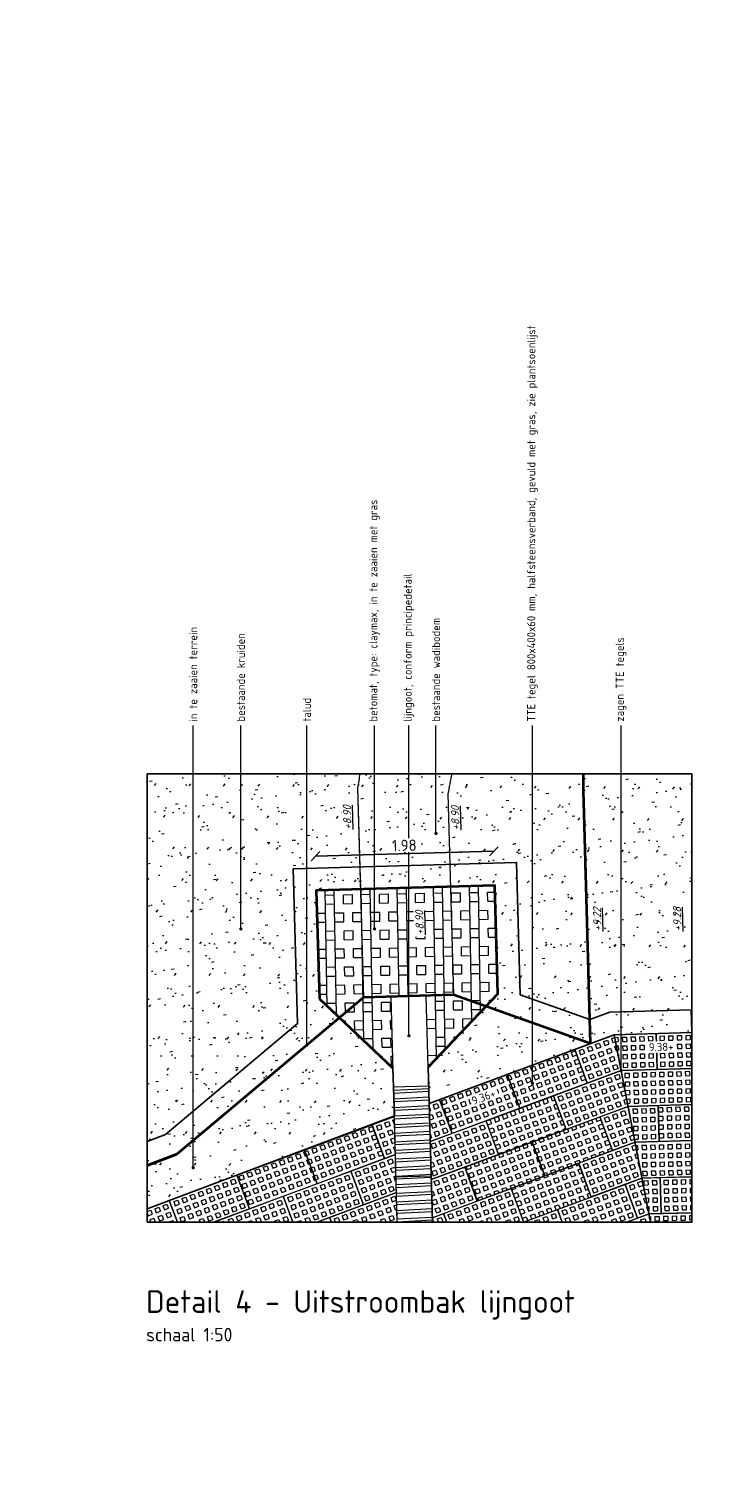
# Model space of a CAD drawing. Header units: metres. Extents: x -890 to 5635, y -951 to 6976.
# Tile 46 of 58: x 53.86 to 61.6, y 10.05 to 26.18. Entities that reach past the tile are written whole.
import ezdxf
from ezdxf import colors
from ezdxf.entities.mleader import LeaderData, LeaderLine
from ezdxf.math import Vec2, Vec3

# ---------------------------------------------------------------- set-up
doc = ezdxf.new("R2010")
doc.units = ezdxf.units.M
for name, color, linetype, lineweight in [('B-RO-OG-HOOGTEPUNT-T18', 10, 'Continuous', 18), ('B-WE-GR-GRAS-A', 253, 'Continuous', 13), ('B-WE-GW-GRONDWERKLIJN_-G', 253, 'Taludlijn', 35), ('B-WE-GW-WATERGANG_SLOOT_BODEM-G', 253, 'Continuous', 18), ('N-WE-GR-GRAS-A', 11, 'Continuous', 13), ('N-WE-GW-TALUD-G', 90, 'Continuous', 35), ('N-WE-GW-TALUDARCERING-G', 90, 'Continuous', 18), ('N-WE-RI-HWA_GOOT_LIJNGOOT-G', 10, 'Continuous', 18), ('N-WE-RI-HWA_GOOT_LIJNGOOT-V rooster', 253, 'Continuous', 18), ('N-WE-VH-VERHARDING_BENTOMAT-G', 70, 'Continuous', 35), ('N-WE-VH-VERHARDING_GRASBETONSTEEN-A', 11, 'Continuous', 13), ('N-WE-VH-VERHARDING_TEGEL_GRAS-A', 11, 'Continuous', 13), ('N-WE-VH-VERHARDING_TEGEL_GRAS-G', 70, 'Continuous', 15), ('X-XX-AL-AANPIJLING-T18', 10, 'Continuous', 18), ('X-XX-AL-PEIL-T18', 10, 'Continuous', 18), ('X-XX-AL-T50', 130, 'Continuous', 50)]:
    doc.layers.add(name, color=color, linetype=linetype, lineweight=lineweight)
doc.layers.add('TL00_HULPLAAG', color=211, linetype='Continuous', plot=False)
doc.layers.add('TM00_MAATVOERING', color=1, linetype='Continuous')
doc.styles.add('NLCS-ISO', font='NLCS-ISO.ttf')
doc.styles.add('NLCS-ISO-M20-T50', font='NLCS-ISO.ttf', dxfattribs={"height": 0.1})
doc.styles.add('NLCS-ISO-M50-T18', font='NLCS-ISO.ttf', dxfattribs={"height": 0.09})
doc.styles.add('NLCS-ISO-M50-T18_CURSIEF', font='NLCS-ISO.ttf', dxfattribs={"oblique": 15, "height": 0.09})
doc.styles.add('NLCS-ISO-M50-T50', font='NLCS-ISO.ttf', dxfattribs={"height": 0.25})
doc.linetypes.add('Taludlijn', pattern='A,0.5,[130,RODOR.shx,S=1,R=0,X=0,Y=0],1,[131,RODOR.shx,S=1,R=0,X=0,Y=0],0.5', length=2)
doc.dimstyles.new('NLCS RODOR-DIM-050', dxfattribs={"dimscale": 0.05, "dimtxt": 2.5, "dimasz": 2, "dimexe": 1.25, "dimexo": 0.625, "dimtad": 1, "dimzin": 1, "dimdsep": 46, "dimtxsty": 'NLCS-ISO', "dimblk": 'OBLIQUE', "dimcen": 0, "dimse1": 1, "dimse2": 1, "dimclrd": 256, "dimclre": 1, "dimclrt": 256, "dimadec": 0, "dimazin": 0, "dimtfac": 1, "dimtmove": 2, "dimatfit": 3, "dimfxl": 1, "dimtfill": 1, "dimtolj": 1, "dimtzin": 0, "dimlwd": -1, "dimlwe": -1, "dimarcsym": 0})
pattern_1 = [(183.006188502, (-101439.74249, -481441.56535), (0.00499527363, -0.095118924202), []), (183.006188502, (-101439.77586, -481441.53531), (0.00499527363, -0.095118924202), [])]
pattern_2 = [(37.5, (48.0125, 16.0256), (-0.012599, 0.385365), [0, -0.304, 0, -0.34, 0, -0.325]), (7.5, (48.0125, 16.0256), (0.353955, 0.56443), [0, -0.164, 0, -0.274, 0, -0.105]), (327.5, (47.7665, 16.0256), (0.622828, 0.001132), [0, -0.1, 0, -0.36, 0, -0.47]), (317.5, (47.7665, 16.0256), (0.601225, 0.175535), [0, -0.05, 0, -0.236, 0, -0.27]), (51, (47.5045, 16.7876), (-0.1008174, 0.351592), [0.03, -0.4191]), (10, (47.5045, 15.2636), (0.1545774, 0.331492), [0.03, -0.4191])]

# ---------------------------------------------------------------- blocks, each defined once
blk = doc.blocks.new('TTE tegel')
at = {"layer": 'N-WE-VH-VERHARDING_TEGEL_GRAS-A'}
h = blk.add_hatch(dxfattribs=at)
h.set_pattern_fill('AVH-GRASTEGEL', color=256, scale=0.12, pattern_type=2)
h.set_pattern_definition([(0, (61.35034, 14.72604), (0, 0.048), [0.048, -0.048]), (90, (61.35034, 14.72604), (-0.048, 3e-18), [0.048, -0.048])])
h.paths.add_polyline_path([(61.32, 14.686), (61.32, 15.486), (61.72, 15.486), (61.72, 14.686)])
at = {"layer": 'N-WE-VH-VERHARDING_TEGEL_GRAS-G', "flags": 128}
blk.add_lwpolyline([(61.32, 14.686), (61.32, 15.486), (61.72, 15.486), (61.72, 14.686)], close=True, dxfattribs=at)
blk = doc.blocks.new('_Dot')
at = {"color": 0, "linetype": 'ByBlock', "lineweight": -2}
blk.add_line((-0.5, 0), (-1, 0), dxfattribs=at)
at = {"color": 0, "linetype": 'ByBlock', "const_width": 0.5}
blk.add_lwpolyline([(-0.25, 0, 1), (0.25, 0, 1)], format="xyb", close=True, dxfattribs=at)
blk = doc.blocks.new('_Oblique')
at = {"color": 0, "linetype": 'ByBlock', "lineweight": -2}
blk.add_line((-0.5, -0.5), (0.5, 0.5), dxfattribs=at)
blk = doc.blocks.new('*D118')
at = {"layer": 'Defpoints', "color": 0, "transparency": 16777216}
for p in [(59.019, 17.059), (57.05, 16.623), (59.03, 16.679)]:
    blk.add_point(p, dxfattribs=at)
at = {"layer": 'TM00_MAATVOERING', "transparency": 16777216}
blk.add_line((57.04, 17.004), (59.019, 17.059), dxfattribs=at)
at = {"layer": 'TM00_MAATVOERING', "transparency": 16777216, "xscale": 0.1, "yscale": 0.1, "zscale": 0.1}
for p, rotation in [((59.019, 17.059), 1.614625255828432), ((57.04, 17.004), 181.6146252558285)]:
    blk.add_blockref('_Oblique', p, dxfattribs=dict(at, rotation=rotation))
at = {"layer": 'TM00_MAATVOERING', "transparency": 16777216, "insert": (58.027, 17.125), "char_height": 0.125, "attachment_point": 5, "rotation": 1.6146, "style": 'NLCS-ISO', "bg_fill": 3, "box_fill_scale": 1.1, "bg_fill_color": 256, "bg_fill_true_color": 13158600, "bg_fill_transparency": 0}
blk.add_mtext('\\A1;1.98', dxfattribs=at)

msp = doc.modelspace()

# ---------------------------------------------------------------- hatches: boundary and pattern name
at = {"layer": 'B-WE-GR-GRAS-A'}
h = msp.add_hatch(dxfattribs=at)
h.set_pattern_fill('AGR-GRAS_GAZON', color=256, scale=0.2, pattern_type=2)
h.set_pattern_definition(pattern_2)
h.paths.add_polyline_path([(55.172, 13.84), (55.375, 13.916), (56.842, 15.148), (56.793, 16.866), (59.272, 16.936), (59.314, 15.467), (60.087, 15.192), (60.306, 15.273), (61.218, 15.299), (61.218, 17.918), (55.172, 17.918)])
at = {"layer": 'N-WE-RI-HWA_GOOT_LIJNGOOT-V rooster'}
h = msp.add_hatch(dxfattribs=at)
h.set_pattern_fill('ANSI32', color=256, scale=0.01, angle=138.0062)
h.set_pattern_definition(pattern_1)
h.paths.add_polyline_path([(58.297, 14.457), (57.907, 14.446), (57.935, 13.446), (58.325, 13.457)])
h = msp.add_hatch(dxfattribs=at)
h.set_pattern_fill('ANSI32', color=256, scale=0.01, angle=138.0062)
h.set_pattern_definition(pattern_1)
h.paths.add_polyline_path([(57.949, 12.942), (58.34, 12.942), (58.325, 13.457), (57.935, 13.446)])
at = {"layer": 'N-WE-VH-VERHARDING_GRASBETONSTEEN-A'}
h = msp.add_hatch(dxfattribs=at)
h.set_pattern_fill('AVH-GRASBETONSTEEN_01', color=256, scale=0.2, angle=1.02, pattern_type=2)
h.set_pattern_definition([(91.02, (-3, 2), (-0.3999366, -0.0071206), []), (91.02, (-2.9, 2.0018), (-0.3999366, -0.0071206), []), (1.02, (-3, 2), (-0.0071206, 0.3999366), [-0.1, 0.1]), (1.02, (-3.0018, 2.1), (-0.0071206, 0.3999366), [-0.1, 0.1]), (1.02, (-3.00356, 2.19997), (-0.0071206, 0.3999366), [0.1, -0.1]), (1.02, (-3.00534, 2.29995), (-0.0071206, 0.3999366), [0.1, -0.1]), (91.02, (-2.80003, 2.00356), (-0.3999366, -0.0071206), [0.1, -0.1]), (91.02, (-2.70005, 2.00534), (-0.3999366, -0.0071206), [0.1, -0.1])])
h.paths.add_polyline_path([(57.901, 14.651), (57.084, 15.423), (57.05, 16.623), (59.03, 16.679), (59.063, 15.479), (58.291, 14.662), (58.269, 15.457), (57.879, 15.446)])
at = {"layer": 'N-WE-VH-VERHARDING_TEGEL_GRAS-A'}
h = msp.add_hatch(dxfattribs=at)
h.set_pattern_fill('AVH-GRASTEGEL', color=256, scale=0.12, angle=-69.563, pattern_type=2)
h.set_pattern_definition([(290.437, (59.965725, 14.847066), (0.0449787, 0.0167605), [0.048, -0.048]), (20.437, (59.965725, 14.847066), (-0.0167605, 0.0449787), [0.048, -0.048])])
h.paths.add_polyline_path([(59.917, 14.861), (60.057, 14.487), (60.432, 14.626), (60.354, 15.024)])
h = msp.add_hatch(dxfattribs=at)
h.set_pattern_fill('AVH-GRASTEGEL', color=256, scale=0.12, angle=-88.3854, pattern_type=2)
h.set_pattern_definition([(271.6146, (60.061863, 14.985597), (0.047981, 0.0013525), [0.048, -0.048]), (1.6146, (60.061863, 14.985597), (-0.0013525, 0.047981), [0.048, -0.048])])
h.paths.add_polyline_path([(60.432, 14.626), (60.832, 14.638), (60.82, 15.037), (60.354, 15.024)])
h = msp.add_hatch(dxfattribs=at)
h.set_pattern_fill('AVH-GRASTEGEL', color=256, scale=0.12, angle=-88.3854, pattern_type=2)
h.set_pattern_definition([(271.615, (60.861545, 15.00814), (0.047981, 0.0013525), [0.048, -0.048]), (1.615, (60.861545, 15.00814), (-0.0013525, 0.047981), [0.048, -0.048])])
h.paths.add_polyline_path([(61.218, 15.049), (60.82, 15.037), (60.832, 14.638), (61.218, 14.648)])
h = msp.add_hatch(dxfattribs=at)
h.set_pattern_fill('AVH-GRASTEGEL', color=256, scale=0.12, angle=-69.563, pattern_type=2)
h.set_pattern_definition([(290.437, (59.730573, 14.332573), (0.0449787, 0.0167605), [0.048, -0.048]), (20.437, (59.730573, 14.332573), (-0.0167605, 0.0449787), [0.048, -0.048])])
h.paths.add_polyline_path([(59.682, 14.347), (59.822, 13.972), (60.509, 14.228), (60.432, 14.626)])
h = msp.add_hatch(dxfattribs=at)
h.set_pattern_fill('AVH-GRASTEGEL', color=256, scale=0.12, angle=-88.3854, pattern_type=2)
h.set_pattern_definition([(271.6146, (60.472975, 14.597027), (0.047981, 0.0013525), [0.048, -0.048]), (1.6146, (60.472975, 14.597027), (-0.0013525, 0.047981), [0.048, -0.048])])
h.paths.add_polyline_path([(60.432, 14.626), (60.509, 14.228), (61.243, 14.249), (61.231, 14.649)])
h = msp.add_hatch(dxfattribs=at)
h.set_pattern_fill('AVH-GRASTEGEL', color=256, scale=0.12, angle=-69.563, pattern_type=2)
h.set_pattern_definition([(290.437, (57.71679, 14.00904), (0.0449787, 0.0167605), [0.048, -0.048]), (20.437, (57.71679, 14.00904), (-0.0167605, 0.0449787), [0.048, -0.048])])
h.paths.add_polyline_path([(58.302, 14.26), (58.314, 13.837), (58.558, 13.928), (58.418, 14.303)])
h.paths.add_polyline_path([(57.928, 13.693), (57.916, 14.116), (57.668, 14.023), (57.808, 13.649)])
h = msp.add_hatch(dxfattribs=at)
h.set_pattern_fill('AVH-GRASTEGEL', color=256, scale=0.12, angle=-69.563, pattern_type=2)
h.set_pattern_definition([(290.437, (60.245067, 14.09742), (0.0449787, 0.0167605), [0.048, -0.048]), (20.437, (60.245067, 14.09742), (-0.0167605, 0.0449787), [0.048, -0.048])])
h.paths.add_polyline_path([(60.509, 14.228), (60.197, 14.112), (60.336, 13.737), (60.587, 13.83)])
h = msp.add_hatch(dxfattribs=at)
h.set_pattern_fill('AVH-GRASTEGEL', color=256, scale=0.12, angle=-88.3854, pattern_type=2)
h.set_pattern_definition([(271.6146, (60.084405, 14.185915), (0.047981, 0.0013525), [0.048, -0.048]), (1.6146, (60.084405, 14.185915), (-0.0013525, 0.047981), [0.048, -0.048])])
h.paths.add_polyline_path([(60.587, 13.83), (60.854, 13.838), (60.843, 14.238), (60.509, 14.228)])
h = msp.add_hatch(dxfattribs=at)
h.set_pattern_fill('AVH-GRASTEGEL', color=256, scale=0.12, angle=-88.3854, pattern_type=2)
h.set_pattern_definition([(271.6146, (61.35034, 16.72604), (0.04798094, 0.0013525), [0.048, -0.048]), (1.6146, (61.35034, 16.72604), (-0.0013525, 0.04798094), [0.048, -0.048])])
h.paths.add_polyline_path([(61.218, 14.248), (60.843, 14.238), (60.854, 13.838), (61.218, 13.848)])
h = msp.add_hatch(dxfattribs=at)
h.set_pattern_fill('AVH-GRASTEGEL', color=256, scale=0.12, angle=-69.563, pattern_type=2)
h.set_pattern_definition([(290.437, (58.231283, 13.77389), (0.0449787, 0.0167605), [0.048, -0.048]), (20.437, (58.231283, 13.77389), (-0.0167605, 0.0449787), [0.048, -0.048])])
h.paths.add_polyline_path([(59.072, 13.693), (58.932, 14.068), (58.314, 13.837), (58.326, 13.415)])
h = msp.add_hatch(dxfattribs=at)
h.set_pattern_fill('AVH-GRASTEGEL', color=256, scale=0.12, angle=-69.563, pattern_type=2)
h.set_pattern_definition([(290.437, (60.009915, 13.582928), (0.0449787, 0.0167605), [0.048, -0.048]), (20.437, (60.009915, 13.582928), (-0.0167605, 0.0449787), [0.048, -0.048])])
h.paths.add_polyline_path([(59.961, 13.597), (60.101, 13.223), (60.664, 13.432), (60.587, 13.83)])
h = msp.add_hatch(dxfattribs=at)
h.set_pattern_fill('AVH-GRASTEGEL', color=256, scale=0.12, angle=-88.3854, pattern_type=2)
h.set_pattern_definition([(271.6146, (61.238954, 13.81273), (0.047981, 0.0013525), [0.048, -0.048]), (1.6146, (61.238954, 13.81273), (-0.0013525, 0.047981), [0.048, -0.048])])
h.paths.add_polyline_path([(61.218, 13.448), (61.218, 13.848), (60.587, 13.83), (60.664, 13.432), (60.865, 13.438)])
h = msp.add_hatch(dxfattribs=at)
h.set_pattern_fill('AVH-GRASTEGEL', color=256, scale=0.12, angle=-69.563, pattern_type=2)
h.set_pattern_definition([(290.437, (57.481638, 13.494547), (0.0449787, 0.0167605), [0.048, -0.048]), (20.437, (57.481638, 13.494547), (-0.0167605, 0.0449787), [0.048, -0.048])])
h.paths.add_polyline_path([(57.433, 13.509), (57.573, 13.134), (57.94, 13.271), (57.928, 13.693)])
h = msp.add_hatch(dxfattribs=at)
h.set_pattern_fill('AVH-GRASTEGEL', color=256, scale=0.12, angle=-69.563, pattern_type=2)
h.set_pattern_definition([(290.437, (55.467853, 13.171015), (0.0449787, 0.0167605), [0.048, -0.048]), (20.437, (55.467853, 13.171015), (-0.0167605, 0.0449787), [0.048, -0.048])])
h.paths.add_polyline_path([(55.419, 13.185), (55.51, 12.942), (55.911, 12.942), (56.309, 13.09), (56.169, 13.465)])
h = msp.add_hatch(dxfattribs=at)
h.set_pattern_fill('AVH-GRASTEGEL', color=256, scale=0.12, angle=-69.563, pattern_type=2)
h.set_pattern_definition([(290.437, (56.73199, 13.215205), (0.0449787, 0.0167605), [0.048, -0.048]), (20.437, (56.73199, 13.215205), (-0.0167605, 0.0449787), [0.048, -0.048])])
h.paths.add_polyline_path([(56.683, 13.23), (56.791, 12.942), (57.057, 12.942), (57.573, 13.134), (57.433, 13.509)])
h = msp.add_hatch(dxfattribs=at)
h.set_pattern_fill('AVH-GRASTEGEL', color=256, scale=0.12, angle=-69.563, pattern_type=2)
h.set_pattern_definition([(290.437, (57.99613, 13.259395), (0.0449787, 0.0167605), [0.048, -0.048]), (20.437, (57.99613, 13.259395), (-0.0167605, 0.0449787), [0.048, -0.048])])
h.paths.add_polyline_path([(58.837, 13.178), (58.697, 13.553), (58.326, 13.415), (58.338, 12.992)])
h = msp.add_hatch(dxfattribs=at)
h.set_pattern_fill('AVH-GRASTEGEL', color=256, scale=0.12, angle=-69.563, pattern_type=2)
h.set_pattern_definition([(290.437, (60.52441, 13.347776), (0.0449787, 0.0167605), [0.048, -0.048]), (20.437, (60.52441, 13.347776), (-0.0167605, 0.0449787), [0.048, -0.048])])
h.paths.add_polyline_path([(60.664, 13.432), (60.476, 13.362), (60.616, 12.987), (60.742, 13.034)])
h = msp.add_hatch(dxfattribs=at)
h.set_pattern_fill('AVH-GRASTEGEL', color=256, scale=0.12, angle=-88.3854, pattern_type=2)
h.set_pattern_definition([(271.6146, (60.106946, 13.386233), (0.047981, 0.0013525), [0.048, -0.048]), (1.6146, (60.106946, 13.386233), (-0.0013525, 0.047981), [0.048, -0.048])])
h.paths.add_polyline_path([(60.742, 13.034), (60.877, 13.038), (60.865, 13.438), (60.664, 13.432)])
h = msp.add_hatch(dxfattribs=at)
h.set_pattern_fill('AVH-GRASTEGEL', color=256, scale=0.12, angle=-88.3854, pattern_type=2)
h.set_pattern_definition([(271.615, (60.90663, 13.408774), (0.047981, 0.0013525), [0.048, -0.048]), (1.615, (60.90663, 13.408774), (-0.0013525, 0.047981), [0.048, -0.048])])
h.paths.add_polyline_path([(61.218, 13.448), (60.865, 13.438), (60.877, 13.038), (61.218, 13.048)])
h = msp.add_hatch(dxfattribs=at)
h.set_pattern_fill('AVH-GRASTEGEL', color=256, scale=0.12, angle=-69.563, pattern_type=2)
h.set_pattern_definition([(290.437, (57.246486, 12.980053), (0.0449787, 0.0167605), [0.048, -0.048]), (20.437, (57.246486, 12.980053), (-0.0167605, 0.0449787), [0.048, -0.048])])
h.paths.add_polyline_path([(57.949, 12.942), (57.94, 13.271), (57.198, 12.994), (57.218, 12.942)])
h = msp.add_hatch(dxfattribs=at)
h.set_pattern_fill('AVH-GRASTEGEL', color=256, scale=0.12, angle=-69.563, pattern_type=2)
h.set_pattern_definition([(290.437, (58.510625, 13.024244), (0.0449787, 0.0167605), [0.048, -0.048]), (20.437, (58.510625, 13.024244), (-0.0167605, 0.0449787), [0.048, -0.048])])
h.paths.add_polyline_path([(59.348, 12.942), (59.351, 12.943), (59.212, 13.318), (58.462, 13.039), (58.498, 12.942)])
h = msp.add_hatch(dxfattribs=at)
h.set_pattern_fill('AVH-GRASTEGEL', color=256, scale=0.12, angle=-69.563, pattern_type=2)
h.set_pattern_definition([(290.437, (59.774764, 13.068434), (0.0449787, 0.0167605), [0.048, -0.048]), (20.437, (59.774764, 13.068434), (-0.0167605, 0.0449787), [0.048, -0.048])])
h.paths.add_polyline_path([(60.494, 12.942), (60.616, 12.987), (60.476, 13.362), (59.726, 13.083), (59.779, 12.942)])
h = msp.add_hatch(dxfattribs=at)
h.set_pattern_fill('AVH-GRASTEGEL', color=256, scale=0.12, angle=-69.563, pattern_type=2)
h.set_pattern_definition([(290.437, (54.71821, 12.891673), (0.0449787, 0.0167605), [0.048, -0.048]), (20.437, (54.71821, 12.891673), (-0.0167605, 0.0449787), [0.048, -0.048])])
h.paths.add_polyline_path([(55.51, 12.942), (55.419, 13.185), (55.172, 13.093), (55.172, 12.942)])
h = msp.add_hatch(dxfattribs=at)
h.set_pattern_fill('AVH-GRASTEGEL', color=256, scale=0.12, angle=-69.563, pattern_type=2)
h.set_pattern_definition([(290.437, (55.982347, 12.935863), (0.0449787, 0.0167605), [0.048, -0.048]), (20.437, (55.982347, 12.935863), (-0.0167605, 0.0449787), [0.048, -0.048])])
h.paths.add_polyline_path([(56.791, 12.942), (56.683, 13.23), (55.934, 12.95), (55.937, 12.942)])
h = msp.add_hatch(dxfattribs=at)
h.set_pattern_fill('AVH-GRASTEGEL', color=256, scale=0.12, angle=-69.563, pattern_type=2)
h.set_pattern_definition([(290.437, (59.02512, 12.78909), (0.0449787, 0.0167605), [0.048, -0.048]), (20.437, (59.02512, 12.78909), (-0.0167605, 0.0449787), [0.048, -0.048])])
h.paths.add_polyline_path([(59.779, 12.942), (59.726, 13.083), (59.348, 12.942)])
h = msp.add_hatch(dxfattribs=at)
h.set_pattern_fill('AVH-GRASTEGEL', color=256, scale=0.12, angle=-69.563, pattern_type=2)
h.set_pattern_definition([(290.437, (57.76098, 12.7449), (0.0449787, 0.0167605), [0.048, -0.048]), (20.437, (57.76098, 12.7449), (-0.0167605, 0.0449787), [0.048, -0.048])])
h.paths.add_polyline_path([(58.498, 12.942), (58.462, 13.039), (58.338, 12.992), (58.34, 12.942)])
h = msp.add_hatch(dxfattribs=at)
h.set_pattern_fill('AVH-GRASTEGEL', color=256, scale=0.12, angle=-69.563, pattern_type=2)
h.set_pattern_definition([(290.437, (60.289257, 12.83328), (0.0449787, 0.0167605), [0.048, -0.048]), (20.437, (60.289257, 12.83328), (-0.0167605, 0.0449787), [0.048, -0.048])])
h.paths.add_polyline_path([(60.494, 12.942), (60.76, 12.942), (60.742, 13.034)])
h = msp.add_hatch(dxfattribs=at)
h.set_pattern_fill('AVH-GRASTEGEL', color=256, scale=0.12, angle=-88.3854, pattern_type=2)
h.set_pattern_definition([(271.615, (60.51806, 12.99766), (0.047981, 0.0013525), [0.048, -0.048]), (1.615, (60.51806, 12.99766), (-0.0013525, 0.047981), [0.048, -0.048])])
h.paths.add_polyline_path([(60.742, 13.034), (60.76, 12.942), (61.218, 12.942), (61.218, 13.048)])

# ---------------------------------------------------------------- linework, layer by layer
at = {"layer": 'B-WE-GW-GRONDWERKLIJN_-G', "ltscale": 4, "flags": 128}
msp.add_lwpolyline([(60.013, 17.918, 0.013533), (60.01, 17.729), (60.021, 17.346), (60.089, 14.926)], format="xyb", dxfattribs=at)
at = {"layer": 'B-WE-GW-GRONDWERKLIJN_-G', "linetype": 'ByBlock', "flags": 128}
msp.add_lwpolyline([(55.172, 13.574), (55.502, 13.697)], dxfattribs=at)
at = {"layer": 'B-WE-GW-GRONDWERKLIJN_-G', "ltscale": 3, "flags": 128}
msp.add_lwpolyline([(55.502, 13.697), (55.172, 13.574)], dxfattribs=at)
at = {"layer": 'B-WE-GW-WATERGANG_SLOOT_BODEM-G'}
for points in [[(57.534, 17.918, 0.005999), (57.508, 17.763), (57.54, 16.637)], [(57.534, 17.918, 0.005999), (57.508, 17.763), (57.574, 15.437)], [(58.553, 17.918, 0.010139), (58.511, 17.697), (58.574, 15.465)]]:
    msp.add_lwpolyline(points, format="xyb", dxfattribs=at)
at = {"layer": 'N-WE-GW-TALUD-G'}
msp.add_lwpolyline([(60.089, 14.926), (58.574, 15.465), (57.574, 15.437), (55.502, 13.697)], dxfattribs=at)
at = {"layer": 'N-WE-GW-TALUDARCERING-G', "linetype": 'Taludlijn', "ltscale": 5, "flags": 128}
for points in [[(57.513, 15.386), (55.502, 13.697)], [(60.089, 14.926), (58.65, 15.438)]]:
    msp.add_lwpolyline(points, dxfattribs=at)
at = {"layer": 'N-WE-RI-HWA_GOOT_LIJNGOOT-G'}
for points in [[(57.879, 15.446), (58.269, 15.457)], [(57.949, 12.942), (57.879, 15.446)], [(58.34, 12.942), (58.269, 15.457)], [(57.907, 14.446), (58.297, 14.457)], [(57.935, 13.446), (58.325, 13.457)]]:
    msp.add_lwpolyline(points, dxfattribs=at)
at = {"layer": 'N-WE-VH-VERHARDING_BENTOMAT-G'}
for p, q in [((57.084, 15.423), (57.901, 14.651)), ((59.063, 15.479), (58.291, 14.662))]:
    msp.add_line(p, q, dxfattribs=at)
at = {"layer": 'N-WE-VH-VERHARDING_TEGEL_GRAS-G'}
for points in [[(60.76, 12.942), (60.354, 15.024), (58.302, 14.26), (58.34, 12.942)], [(61.218, 15.049), (60.354, 15.024), (60.76, 12.942)], [(57.949, 12.942), (57.916, 14.116), (55.516, 13.221), (55.172, 13.093)]]:
    msp.add_lwpolyline(points, dxfattribs=at)
at = {"layer": 'N-WE-VH-VERHARDING_TEGEL_GRAS-G', "flags": 128}
for points in [[(60.432, 14.626), (60.057, 14.487), (59.917, 14.861), (60.354, 15.024)], [(60.354, 15.024), (60.82, 15.037), (60.832, 14.638), (60.432, 14.626)], [(61.218, 14.648), (60.832, 14.638), (60.82, 15.037), (61.218, 15.049)], [(60.509, 14.228), (59.822, 13.972), (59.682, 14.347), (60.432, 14.626)], [(60.432, 14.626), (61.218, 14.648)], [(58.302, 14.26), (58.418, 14.303), (58.558, 13.928), (58.314, 13.837)], [(60.587, 13.83), (60.336, 13.737), (60.197, 14.112), (60.509, 14.228)], [(61.218, 14.248), (60.509, 14.228)], [(60.509, 14.228), (60.843, 14.238), (60.854, 13.838), (60.587, 13.83)], [(61.218, 13.848), (60.854, 13.838), (60.843, 14.238), (61.218, 14.248)], [(57.928, 13.693), (57.808, 13.649), (57.668, 14.023), (57.916, 14.116)], [(58.314, 13.837), (58.932, 14.068), (59.072, 13.693), (58.326, 13.415)], [(60.664, 13.432), (60.101, 13.223), (59.961, 13.597), (60.587, 13.83)], [(60.587, 13.83), (61.218, 13.848)], [(57.94, 13.271), (57.573, 13.134), (57.433, 13.509), (57.928, 13.693)], [(55.51, 12.942), (55.419, 13.185), (56.169, 13.465), (56.309, 13.09), (55.911, 12.942)], [(56.791, 12.942), (56.683, 13.23), (57.433, 13.509), (57.573, 13.134), (57.057, 12.942)], [(58.326, 13.415), (58.697, 13.553), (58.837, 13.178), (58.338, 12.992)], [(60.742, 13.034), (60.616, 12.987), (60.476, 13.362), (60.664, 13.432)], [(61.218, 13.448), (60.664, 13.432)], [(60.664, 13.432), (60.865, 13.438), (60.877, 13.038), (60.742, 13.034)], [(61.218, 13.048), (60.877, 13.038), (60.865, 13.438), (61.218, 13.448)], [(57.218, 12.942), (57.198, 12.994), (57.94, 13.271)], [(58.498, 12.942), (58.462, 13.039), (59.212, 13.318), (59.351, 12.943), (59.348, 12.942)], [(59.779, 12.942), (59.726, 13.083), (60.476, 13.362), (60.616, 12.987), (60.494, 12.942)], [(55.172, 13.093), (55.419, 13.185), (55.51, 12.942)], [(55.937, 12.942), (55.934, 12.95), (56.683, 13.23), (56.791, 12.942)], [(59.348, 12.942), (59.726, 13.083), (59.779, 12.942)], [(57.057, 12.942), (57.198, 12.994), (57.218, 12.942)], [(58.338, 12.992), (58.462, 13.039), (58.498, 12.942)], [(60.494, 12.942), (60.742, 13.034)], [(60.742, 13.034), (61.218, 13.048)]]:
    msp.add_lwpolyline(points, dxfattribs=at)
at = {"layer": 'TL00_HULPLAAG', "flags": 128}
for points in [[(60.087, 15.192), (60.306, 15.273), (61.211, 15.299)], [(55.172, 13.84), (55.375, 13.916), (56.842, 15.148)]]:
    msp.add_lwpolyline(points, dxfattribs=at)

# ---------------------------------------------------------------- block references
at = {"layer": 'N-WE-VH-VERHARDING_TEGEL_GRAS-A', "rotation": 290.4370153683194}
for p in [(23.995, 66.914), (23.245, 66.635), (23.76, 66.4), (24.274, 66.165), (21.746, 66.076), (20.996, 65.797), (23.524, 65.885), (24.039, 65.65)]:
    msp.add_blockref('TTE tegel', p, dxfattribs=at)

# ---------------------------------------------------------------- texts
at = {"layer": 'B-RO-OG-HOOGTEPUNT-T18', "style": 'NLCS-ISO-M50-T18_CURSIEF', "oblique": 15}
for s, p in [('%%U+9.22', (60.216, 16.173)), ('%%U+9.28', (61.104, 16.173))]:
    msp.add_text(s, height=0.09, rotation=91.6146, dxfattribs=at).set_placement(p)
at = {"layer": 'X-XX-AL-T50', "ltscale": 0.5, "insert": (55.162, 12.187), "char_height": 0.25, "width": 6.0507, "attachment_point": 1, "style": 'NLCS-ISO-M50-T50'}
msp.add_mtext('{\\C4;Detail 4 - Uitstroombak lijngoot\\P\\H0.6x;\\C3;schaal 1:50}', dxfattribs=at)

# ---------------------------------------------------------------- leaders
at = {"layer": 'X-XX-AL-AANPIJLING-T18'}
ml = msp.add_multileader_mtext('Standard', dxfattribs=at)
ml.set_content('betomat, type: claymax, in te zaaien met gras', color=2, style='NLCS-ISO-M20-T50')
ml.set_leader_properties(color=256, linetype='ByLayer', lineweight=-1)
ml.set_arrow_properties(name='DOT')
ml.build(insert=Vec2(0, 0))
ml.multileader.update_dxf_attribs({"text_left_attachment_type": 3, "text_right_attachment_type": 5, "dogleg_length": 0.036, "arrow_head_size": 0.036})
ctx = ml.context
ctx.base_point, ctx.char_height, ctx.arrow_head_size, ctx.landing_gap_size, ctx.plane_origin, ctx.plane_x_axis, ctx.plane_y_axis = Vec3(57.696, 18.454), 0.09, 0.036, 0.045, Vec3(57.696, 16.198), Vec3(0, 1), Vec3(-1, 0)
ctx.left_attachment, ctx.right_attachment = 3, 5
notes = []
notes.append((ctx, [(0, (1, 1, 0), (57.696, 18.418), (0, 1), 0.036, [(0, [(57.696, 16.198)], 0, [])])]))
ctx.mtext.insert, ctx.mtext.text_direction, ctx.mtext.rotation, ctx.mtext.flow_direction = Vec3(57.637, 18.499), Vec3(0, 1), 1.570796, 5
ml = msp.add_multileader_mtext('Standard', dxfattribs=at)
ml.set_content('bestaande wadibodem', color=2, style='NLCS-ISO-M20-T50')
ml.set_leader_properties(color=256, linetype='ByLayer', lineweight=-1)
ml.set_arrow_properties(name='DOT')
ml.build(insert=Vec2(0, 0))
ml.multileader.update_dxf_attribs({"text_left_attachment_type": 3, "text_right_attachment_type": 5, "dogleg_length": 0.036, "arrow_head_size": 0.036})
ctx = ml.context
ctx.base_point, ctx.char_height, ctx.arrow_head_size, ctx.landing_gap_size, ctx.plane_origin, ctx.plane_x_axis, ctx.plane_y_axis = Vec3(58.378, 18.454), 0.09, 0.036, 0.045, Vec3(58.378, 17.257), Vec3(0, 1), Vec3(-1, 0)
ctx.left_attachment, ctx.right_attachment = 3, 5
notes.append((ctx, [(0, (1, 1, 0), (58.378, 18.418), (0, 1), 0.036, [(0, [(58.378, 17.257)], 0, [])])]))
ctx.mtext.insert, ctx.mtext.text_direction, ctx.mtext.rotation, ctx.mtext.flow_direction = Vec3(58.333, 18.499), Vec3(0, 1), 1.570796, 5
ml = msp.add_multileader_mtext('Standard', dxfattribs=at)
ml.set_content('in te zaaien terrein', color=2, style='NLCS-ISO-M20-T50')
ml.set_leader_properties(color=256, linetype='ByLayer', lineweight=-1)
ml.set_arrow_properties(name='DOT')
ml.build(insert=Vec2(0, 0))
ml.multileader.update_dxf_attribs({"text_left_attachment_type": 3, "text_right_attachment_type": 5, "dogleg_length": 0.036, "arrow_head_size": 0.036})
ctx = ml.context
ctx.base_point, ctx.char_height, ctx.arrow_head_size, ctx.landing_gap_size, ctx.plane_origin, ctx.plane_x_axis, ctx.plane_y_axis = Vec3(55.684, 18.454), 0.09, 0.036, 0.045, Vec3(55.684, 16.198), Vec3(0, 1), Vec3(-1, 0)
ctx.left_attachment, ctx.right_attachment = 3, 5
notes.append((ctx, [(0, (1, 1, 0), (55.684, 18.418), (0, 1), 0.036, [(0, [(55.684, 13.548)], 0, [])])]))
ctx.mtext.insert, ctx.mtext.text_direction, ctx.mtext.rotation, ctx.mtext.flow_direction = Vec3(55.639, 18.499), Vec3(0, 1), 1.570796, 5
ml = msp.add_multileader_mtext('Standard', dxfattribs=at)
ml.set_content('bestaande kruiden', color=2, style='NLCS-ISO-M20-T50')
ml.set_leader_properties(color=256, linetype='ByLayer', lineweight=-1)
ml.set_arrow_properties(name='DOT')
ml.build(insert=Vec2(0, 0))
ml.multileader.update_dxf_attribs({"text_left_attachment_type": 3, "text_right_attachment_type": 5, "dogleg_length": 0.036, "arrow_head_size": 0.036})
ctx = ml.context
ctx.base_point, ctx.char_height, ctx.arrow_head_size, ctx.landing_gap_size, ctx.plane_origin, ctx.plane_x_axis, ctx.plane_y_axis = Vec3(56.213, 18.454), 0.09, 0.036, 0.045, Vec3(56.213, 16.198), Vec3(0, 1), Vec3(-1, 0)
ctx.left_attachment, ctx.right_attachment = 3, 5
notes.append((ctx, [(0, (1, 1, 0), (56.213, 18.418), (0, 1), 0.036, [(0, [(56.213, 16.198)], 0, [])])]))
ctx.mtext.insert, ctx.mtext.text_direction, ctx.mtext.rotation, ctx.mtext.flow_direction = Vec3(56.168, 18.499), Vec3(0, 1), 1.570796, 5
ml = msp.add_multileader_mtext('Standard', dxfattribs=at)
ml.set_content('talud', color=2, style='NLCS-ISO-M20-T50')
ml.set_leader_properties(color=256, linetype='ByLayer', lineweight=-1)
ml.set_arrow_properties(name='DOT')
ml.build(insert=Vec2(0, 0))
ml.multileader.update_dxf_attribs({"text_left_attachment_type": 3, "text_right_attachment_type": 5, "dogleg_length": 0.036, "arrow_head_size": 0.036})
ctx = ml.context
ctx.base_point, ctx.char_height, ctx.arrow_head_size, ctx.landing_gap_size, ctx.plane_origin, ctx.plane_x_axis, ctx.plane_y_axis = Vec3(56.945, 18.454), 0.09, 0.036, 0.045, Vec3(56.945, 16.198), Vec3(0, 1), Vec3(-1, 0)
ctx.left_attachment, ctx.right_attachment = 3, 5
notes.append((ctx, [(0, (1, 1, 0), (56.945, 18.418), (0, 1), 0.036, [(0, [(56.945, 14.908)], 0, [])])]))
ctx.mtext.insert, ctx.mtext.text_direction, ctx.mtext.rotation, ctx.mtext.flow_direction = Vec3(56.9, 18.499), Vec3(0, 1), 1.570796, 5
for ctx, leaders in notes:
    for number, flags, end, landing, length, lines in leaders:
        leader = LeaderData()
        leader.index, (leader.has_last_leader_line, leader.has_dogleg_vector, leader.attachment_direction) = number, flags
        leader.last_leader_point, leader.dogleg_vector, leader.dogleg_length = Vec3(end), Vec3(landing), length
        for number, points, colour, breaks in lines:
            line = LeaderLine()
            line.index, line.vertices, line.color, line.breaks = number, Vec3.list(points), colors.encode_raw_color(colour), breaks
            leader.lines.append(line)
        ctx.leaders.append(leader)

# ---------------------------------------------------------------- next in the draw order: texts
at = {"layer": 'B-RO-OG-HOOGTEPUNT-T18', "char_height": 0.09, "width": 0.30973, "attachment_point": 1, "rotation": 91.6146, "style": 'NLCS-ISO-M50-T18_CURSIEF', "bg_fill": 3, "box_fill_scale": 1.2, "bg_fill_color": 256, "bg_fill_transparency": 0}
for insert in [(57.351, 17.298), (58.551, 17.291), (58.154, 16.13)]:
    msp.add_mtext('{\\L+8.90}', dxfattribs=dict(at, insert=insert))
at = {"layer": 'X-XX-AL-PEIL-T18', "char_height": 0.09, "width": 0.28343, "attachment_point": 1, "style": 'NLCS-ISO-M50-T18', "bg_fill": 3, "box_fill_scale": 1.2, "bg_fill_color": 256, "bg_fill_transparency": 0}
for s, insert, rotation in [('9.38+', (60.739, 14.929), 1.6146), ('9.36+', (58.764, 14.327), 20.437)]:
    msp.add_mtext(s, dxfattribs=dict(at, insert=insert, rotation=rotation))

# ---------------------------------------------------------------- next in the draw order: hatches: boundary and pattern name
at = {"layer": 'N-WE-GR-GRAS-A'}
h = msp.add_hatch(dxfattribs=at)
h.set_pattern_fill('AGR-GRAS_GAZON', color=256, scale=0.2, pattern_type=2)
h.set_pattern_definition(pattern_2)
h.paths.add_polyline_path([(61.211, 15.299), (61.218, 15.049), (60.354, 15.024), (58.302, 14.26), (58.291, 14.662), (59.063, 15.479), (59.03, 16.679), (57.05, 16.623), (57.084, 15.423), (57.901, 14.651), (57.916, 14.122), (55.172, 13.093), (55.172, 13.84), (55.375, 13.916), (56.842, 15.148), (56.793, 16.866), (59.272, 16.936), (59.314, 15.467), (60.087, 15.192), (60.306, 15.273)])

# ---------------------------------------------------------------- next in the draw order: linework, layer by layer
at = {"layer": 'N-WE-VH-VERHARDING_BENTOMAT-G'}
msp.add_lwpolyline([(59.063, 15.479), (59.03, 16.679), (57.05, 16.623), (57.084, 15.423)], dxfattribs=at)

# ---------------------------------------------------------------- next in the draw order: leaders
at = {"layer": 'X-XX-AL-AANPIJLING-T18'}
ml = msp.add_multileader_mtext('Standard', dxfattribs=at)
ml.set_content('TTE tegel 800x400x60 mm, halfsteensverband, gevuld met gras, zie plantsoenlijst', color=2, style='NLCS-ISO-M20-T50')
ml.set_leader_properties(color=256, linetype='ByLayer', lineweight=-1)
ml.set_arrow_properties(name='DOT')
ml.build(insert=Vec2(0, 0))
ml.multileader.update_dxf_attribs({"text_left_attachment_type": 3, "text_right_attachment_type": 5, "dogleg_length": 0.036, "arrow_head_size": 0.036})
ctx = ml.context
ctx.base_point, ctx.char_height, ctx.arrow_head_size, ctx.landing_gap_size, ctx.plane_origin, ctx.plane_x_axis, ctx.plane_y_axis = Vec3(59.448, 18.454), 0.09, 0.036, 0.045, Vec3(59.448, 14.484), Vec3(0, 1), Vec3(-1, 0)
ctx.left_attachment, ctx.right_attachment = 3, 5
notes = []
notes.append((ctx, [(0, (1, 1, 0), (59.448, 18.418), (0, 1), 0.036, [(0, [(59.448, 14.484)], 0, [])])]))
ctx.mtext.insert, ctx.mtext.text_direction, ctx.mtext.rotation, ctx.mtext.flow_direction = Vec3(59.39, 18.499), Vec3(0, 1), 1.570796, 5
ml = msp.add_multileader_mtext('Standard', dxfattribs=at)
ml.set_content('lijngoot, conform principedetail', color=2, style='NLCS-ISO-M20-T50')
ml.set_leader_properties(color=256, linetype='ByLayer', lineweight=-1)
ml.set_arrow_properties(name='DOT')
ml.build(insert=Vec2(0, 0))
ml.multileader.update_dxf_attribs({"text_left_attachment_type": 3, "text_right_attachment_type": 5, "dogleg_length": 0.036, "arrow_head_size": 0.036})
ctx = ml.context
ctx.base_point, ctx.char_height, ctx.arrow_head_size, ctx.landing_gap_size, ctx.plane_origin, ctx.plane_x_axis, ctx.plane_y_axis = Vec3(58.078, 18.454), 0.09, 0.036, 0.045, Vec3(58.078, 16.198), Vec3(0, 1), Vec3(-1, 0)
ctx.left_attachment, ctx.right_attachment = 3, 5
notes.append((ctx, [(0, (1, 1, 0), (58.078, 18.418), (0, 1), 0.036, [(0, [(58.078, 15.012)], 0, [])])]))
ctx.mtext.insert, ctx.mtext.text_direction, ctx.mtext.rotation, ctx.mtext.flow_direction = Vec3(58.019, 18.499), Vec3(0, 1), 1.570796, 5
ml = msp.add_multileader_mtext('Standard', dxfattribs=at)
ml.set_content('zagen TTE tegels', color=2, style='NLCS-ISO-M20-T50')
ml.set_leader_properties(color=256, linetype='ByLayer', lineweight=-1)
ml.set_arrow_properties(name='DOT')
ml.build(insert=Vec2(0, 0))
ml.multileader.update_dxf_attribs({"text_left_attachment_type": 3, "text_right_attachment_type": 5, "dogleg_length": 0.036, "arrow_head_size": 0.036})
ctx = ml.context
ctx.base_point, ctx.char_height, ctx.arrow_head_size, ctx.landing_gap_size, ctx.plane_origin, ctx.plane_x_axis, ctx.plane_y_axis = Vec3(60.432, 18.454), 0.09, 0.036, 0.045, Vec3(60.432, 14.626), Vec3(0, 1), Vec3(-1, 0)
ctx.left_attachment, ctx.right_attachment = 3, 5
notes.append((ctx, [(0, (1, 1, 0), (60.432, 18.418), (0, 1), 0.036, [(0, [(60.432, 14.626)], 0, [])])]))
ctx.mtext.insert, ctx.mtext.text_direction, ctx.mtext.rotation, ctx.mtext.flow_direction = Vec3(60.373, 18.499), Vec3(0, 1), 1.570796, 5
for ctx, leaders in notes:
    for number, flags, end, landing, length, lines in leaders:
        leader = LeaderData()
        leader.index, (leader.has_last_leader_line, leader.has_dogleg_vector, leader.attachment_direction) = number, flags
        leader.last_leader_point, leader.dogleg_vector, leader.dogleg_length = Vec3(end), Vec3(landing), length
        for number, points, colour, breaks in lines:
            line = LeaderLine()
            line.index, line.vertices, line.color, line.breaks = number, Vec3.list(points), colors.encode_raw_color(colour), breaks
            leader.lines.append(line)
        ctx.leaders.append(leader)

# ---------------------------------------------------------------- next in the draw order: dimensions: what is measured, and where the dimension line sits
at = {"layer": 'TM00_MAATVOERING'}
dim = msp.add_aligned_dim(p1=(57.05, 16.623), p2=(59.03, 16.679), distance=0.381, dimstyle='NLCS RODOR-DIM-050', dxfattribs=at)
dim.commit()
dim.dimension.update_dxf_attribs({"geometry": '*D118', "text_midpoint": (58.027, 17.125)})

# ---------------------------------------------------------------- next in the draw order: linework, layer by layer
msp.add_circle((74.407, 12.727), 964.044)
at = {"layer": 'TL00_HULPLAAG', "flags": 128}
for points in [[(55.172, 12.942), (61.218, 12.942), (61.218, 17.918), (55.172, 17.918)], [(61.211, 15.299), (61.218, 15.049), (60.354, 15.024), (58.302, 14.26), (58.291, 14.662), (59.063, 15.479), (59.03, 16.679), (57.05, 16.623), (57.084, 15.423), (57.901, 14.651), (57.916, 14.122), (55.172, 13.093), (55.172, 13.84), (55.375, 13.916), (56.842, 15.148), (56.793, 16.866), (59.272, 16.936), (59.314, 15.467), (60.087, 15.192), (60.306, 15.273)]]:
    msp.add_lwpolyline(points, close=True, dxfattribs=at)
msp.add_lwpolyline([(56.842, 15.148), (56.793, 16.866), (59.272, 16.936), (59.314, 15.467), (60.087, 15.192)], dxfattribs=at)

doc.saveas('drawing.dxf')
